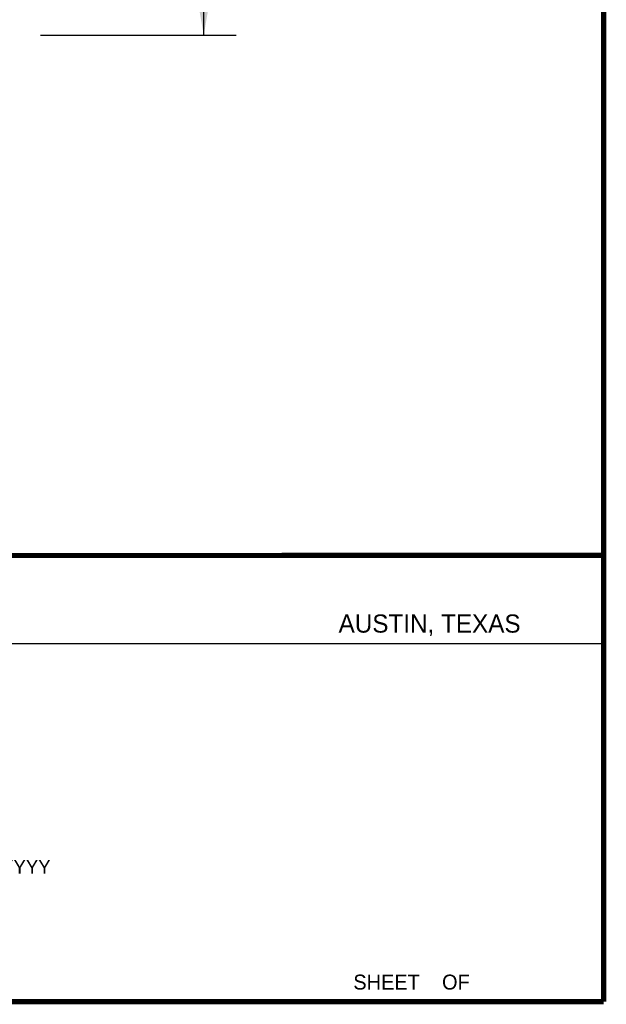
# Model space of a CAD drawing. Header units: inches. Extents: x 0.2 to 16.8, y 0.2 to 10.8.
# Tile 10 of 11: x 14.5 to 16.8, y 0.2 to 4. Entities that reach past the tile are written whole.
import ezdxf

# ---------------------------------------------------------------- set-up
doc = ezdxf.new("R2010")
doc.units = ezdxf.units.IN
doc.header["$LTSCALE"] = 0.935
doc.header["$MEASUREMENT"] = 0
doc.layers.get('0').update_dxf_attribs({"linetype": 'CONTINUOUS'})
doc.layers.add('DIMENSIONS', color=7, linetype='CONTINUOUS')
doc.styles.get("Standard").update_dxf_attribs({"font": 'txt', "width": 0.8})
doc.styles.add('TEXTSTYLE_2', font='txt')
doc.dimstyles.new('DIMSTYLE_2', dxfattribs={"dimtxt": 0.125, "dimasz": 0.18, "dimexe": 0.18, "dimexo": 0.0625, "dimgap": 0.09, "dimtad": 0, "dimtih": 1, "dimtoh": 1, "dimdec": 3, "dimzin": 4, "dimdsep": 46, "dimtxsty": 'STANDARD', "dimblk": '_FILLED', "dimblk1": '_FILLED', "dimblk2": '_FILLED', "dimcen": 0.09, "dimadec": 0, "dimazin": 0, "dimtp": 0.01, "dimtm": 0.01, "dimtfac": 1, "dimtdec": 3, "dimtofl": 0, "dimtmove": 0, "dimatfit": 3, "dimldrblk": '_FILLED', "dimfxl": 1, "dimtolj": 1, "dimtzin": 4, "dimarcsym": 0})

# ---------------------------------------------------------------- blocks, each defined once
blk = doc.blocks.new('_FILLED')
at = {"color": 0, "linetype": 'BYBLOCK'}
blk.add_solid([(0, 0), (-1, 0.174), (-1, -0.174)], dxfattribs=at)
blk = doc.blocks.new('*D14')
at = {"layer": 'DIMENSIONS', "color": 2, "linetype": 'CONTINUOUS'}
for p, q in [((14.5802, 7.8353), (15.3401, 7.8353)), ((15.2151, 7.8353), (15.2151, 6.0258)), ((15.2151, 3.9663), (15.2151, 5.7758)), ((14.5892, 3.9663), (15.3401, 3.9663))]:
    blk.add_line(p, q, dxfattribs=at)
at = {"layer": 'DIMENSIONS', "color": 2, "linetype": 'CONTINUOUS', "xscale": 0.18, "yscale": 0.18, "zscale": 0.18}
for p, rotation in [((15.2151, 7.8353), 90), ((15.2151, 3.9663), 270)]:
    blk.add_blockref('_FILLED', p, dxfattribs=dict(at, rotation=rotation))
at = {"layer": 'DIMENSIONS', "color": 2, "linetype": 'CONTINUOUS', "insert": (15.2151, 5.9633), "char_height": 0.125, "width": 1.325, "attachment_point": 2, "line_spacing_factor": 0.9}
blk.add_mtext('3.869{\\Ftxt.shx;\\W1.000000;\\H0.125000; }[98.27]', dxfattribs=at)

msp = doc.modelspace()

# ---------------------------------------------------------------- linework, layer by layer
at = {"color": 2, "linetype": 'CONTINUOUS'}
msp.add_line((13.0653, 1.6329), (16.75, 1.6329), dxfattribs=at)
at = {"color": 7, "linetype": 'CONTINUOUS', "const_width": 0.02}
for points in [[(16.75, 0.2586), (16.75, 10.7586)], [(11.4718, 1.9702), (16.75, 1.9707)], [(0.25, 0.2586), (16.75, 0.2586)]]:
    msp.add_lwpolyline(points, dxfattribs=at)

# ---------------------------------------------------------------- texts
at = {"color": 2, "linetype": 'CONTINUOUS', "attachment_point": 1, "line_spacing_factor": 0.9, "style": 'TEXTSTYLE_2'}
for s, insert, char_height, width in [('AUSTIN, TEXAS', (15.7327, 1.7441), 0.069617, 0.905021), ('MM/DD/YYYY', (14.1765, 0.8027), 0.05325, 0.53254), ('SHEET    OF', (15.7892, 0.3625), 0.057262, 0.629882)]:
    msp.add_mtext(s, dxfattribs=dict(at, insert=insert, char_height=char_height, width=width))

# ---------------------------------------------------------------- dimensions: what is measured, and where the dimension line sits
at = {"layer": 'DIMENSIONS', "color": 2, "linetype": 'CONTINUOUS'}
dim = msp.add_linear_dim(base=(15.2151, 3.9663), p1=(14.5802, 7.8353), p2=(14.5892, 3.9663), angle=270, dimstyle='DIMSTYLE_2', dxfattribs=at)
dim.commit()
dim.dimension.update_dxf_attribs({"geometry": '*D14', "text_midpoint": (15.0651, 5.9008), "dimtype": 160})

doc.saveas('drawing.dxf')
